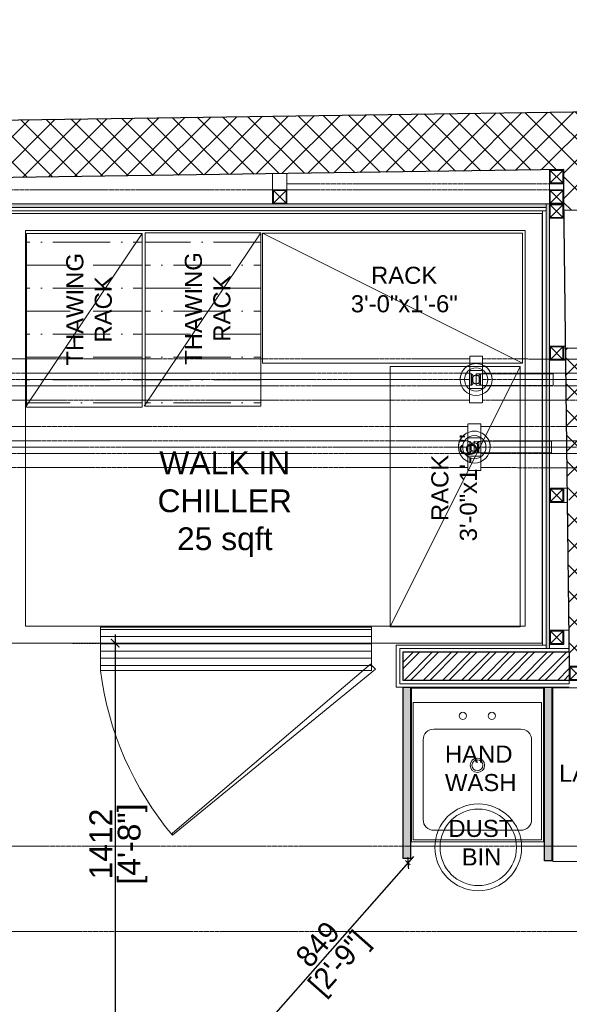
# Model space of a CAD drawing. Header units: millimetres. Extents: x 3501050 to 3719646, y 122984 to 158395.
# Tile 43 of 76: x 3514912 to 3516843, y 151546 to 155006. Entities that reach past the tile are written whole.
import ezdxf

# ---------------------------------------------------------------- set-up
doc = ezdxf.new("R2010")
doc.units = ezdxf.units.MM
doc.header["$PDMODE"] = 2
for name, pattern in [('( Hidden )', [0.375, 0.25, -0.125]), ('HIDDEN', [0.375, 0.25, -0.125]), ('L_T_Hidden_0_6mm', [1.2, 0.6, -0.6])]:
    doc.linetypes.add(name, pattern=pattern)
doc.layers.get('0').update_dxf_attribs({"color": 8})
doc.layers.get('DEFPOINTS').update_dxf_attribs({"color": 8, "lineweight": 18})
for name, color, linetype, lineweight in [('02_BOH-COLD ROOM PANEL', 134, 'Continuous', 18), ('02_EQUIPMENT-COMMON', 129, 'Continuous', 0), ('02_EQUIPMENT-NON VEG', 1, 'Continuous', 0), ('02_EQUIPMENT-TEXT', 7, 'Continuous', 0), ('A-Dimension', 42, 'Continuous', 9), ('A-WALL', 12, 'Continuous', 30), ('A-Wall Hatch', 8, 'Continuous', 5), ('A-Wall Paneling', 1, 'Continuous', 9), ('D-Hatch', 85, 'Continuous', 9), ('KIOSK', 10, 'Continuous', 5), ('Ms Section', 6, 'Continuous', 5), ('Pipe Insulations', 7, 'L_T_Hidden_0_6mm', 13), ('PLASTER', 252, 'Continuous', 9), ('Storage Racks', 251, 'Continuous', 20), ('tile finish', 32, 'Continuous', 9), ('V-PIPE', 7, 'Continuous', 25), ('WALL', 8, 'Continuous', 30)]:
    doc.layers.add(name, color=color, linetype=linetype, lineweight=lineweight)
doc.layers.add('02_BOH-PARTITION', color=139, linetype='Continuous')
doc.styles.add('A-ANNO-DIM bold', font='GOTHIC.TTF')
doc.styles.add('PDF Arial', font='arial.ttf')
doc.styles.get("Standard").update_dxf_attribs({"font": 'arial.ttf'})
doc.dimstyles.new('A-100mm-Bold', dxfattribs={"dimtxt": 80, "dimasz": 50, "dimexe": 100, "dimexo": 10, "dimgap": 50, "dimtad": 1, "dimdec": 0, "dimzin": 12, "dimdsep": 46, "dimtxsty": 'A-ANNO-DIM bold', "dimblk": 'ARCHTICK', "dimcen": 0, "dimdle": 100, "dimclrd": 8, "dimclre": 8, "dimclrt": 211, "dimadec": 0, "dimazin": 0, "dimtfac": 1, "dimtdec": 0, "dimtix": 1, "dimtmove": 2, "dimatfit": 3, "dimldrblk": 'DOT', "dimfxl": 500, "dimtvp": 1, "dimtolj": 1, "dimtzin": 0, "dimarcsym": 0})

# ---------------------------------------------------------------- blocks, each defined once
blk = doc.blocks.new('BT SINK')
for p, q in [((-16.33, 0), (-34, 0)), ((-34, 0), (-34, -24)), ((-16.33, 0), (-16.33, -24)), ((-16.33, -24), (-16.33, 0)), ((-16.58, -2), (-33.75, -2)), ((-33.75, -2), (-33.75, -23.75)), ((-16.58, -23.75), (-16.58, -2)), ((-19.45, -5.68), (-30.88, -5.67)), ((-32.38, -7.17), (-32.38, -21.39)), ((-30.35, -7.72), (-26.38, -13.07)), ((-19.98, -7.72), (-23.95, -13.07)), ((-17.95, -21.39), (-17.95, -7.18)), ((-30.35, -20.85), (-26.38, -15.5)), ((-19.98, -20.85), (-23.95, -15.5)), ((-30.88, -22.89), (-19.45, -22.89)), ((-33.75, -23.75), (-16.58, -23.75))]:
    blk.add_line(p, q)
blk.add_lwpolyline([(-34, 0), (0, 0), (0, -24), (-34, -24)], close=True)
for centre, radius in [((-25.16, -14.28), 0.748), ((-25.6, -14.28), 0.111), ((-25.38, -13.9), 0.111), ((-25.38, -14.67), 0.111), ((-25.16, -14.28), 0.111), ((-24.95, -13.9), 0.111), ((-24.95, -14.67), 0.111), ((-24.73, -14.28), 0.111)]:
    blk.add_circle(centre, radius)
for centre, start, end in [((-30.88, -7.17), 90, 180), ((-19.45, -7.18), 0, 90), ((-30.88, -21.39), 180, 270), ((-19.45, -21.39), 270, 0)]:
    blk.add_arc(centre, 1.5, start, end)
blk = doc.blocks.new('HAND WASH')
for p, q in [((-18.25, 0), (0, 0)), ((-18.25, -21.25), (-18.25, 0)), ((0, 0), (-18.25, 0)), ((-18.25, 0), (-18.25, -21.25)), ((0, 0), (0, -21.25)), ((0, -21.25), (0, 0)), ((-18, -21), (-18, -2)), ((-0.25, -2), (-18, -2)), ((-0.25, -2), (-18, -2)), ((-18, -2), (-18, -21)), ((-0.25, -2), (-0.25, -21)), ((-0.25, -21), (-0.25, -2)), ((-15.12, -5.67), (-3.12, -5.67)), ((-3.12, -5.67), (-15.12, -5.67)), ((-16.62, -18.17), (-16.62, -7.17)), ((-16.62, -7.17), (-16.62, -18.17)), ((-1.62, -7.17), (-1.62, -18.17)), ((-1.62, -18.17), (-1.62, -7.17)), ((-3.12, -19.67), (-15.12, -19.67)), ((-15.12, -19.67), (-3.12, -19.67)), ((0, -21.25), (-18.25, -21.25)), ((-18.25, -21.25), (0, -21.25)), ((-0.25, -21), (-18, -21)), ((-18, -21), (-0.25, -21))]:
    blk.add_line(p, q)
for centre, radius in [((-11.12, -3.84), 0.5), ((-7.12, -3.84), 0.5), ((-9.12, -10.67), 1), ((-9.12, -10.67), 0.75), ((-9.25, -22.02), 6), ((-9.25, -22.02), 5.29)]:
    blk.add_circle(centre, radius)
for centre, start, end in [((-15.12, -7.17), 90, 180), ((-15.12, -7.17), 90, 180), ((-3.12, -7.17), 0, 90), ((-3.12, -7.17), 360, 90), ((-15.12, -18.17), 180, 270), ((-15.12, -18.17), 180, 270), ((-3.12, -18.17), 270, 360), ((-3.12, -18.17), 270, 0)]:
    blk.add_arc(centre, 1.5, start, end)
blk = doc.blocks.new('_ARCHTICK')
at = {"color": 0, "linetype": 'ByBlock', "const_width": 0.15}
blk.add_lwpolyline([(-0.5, -0.5), (0.5, 0.5)], dxfattribs=at)
blk = doc.blocks.new('*D133')
at = {"layer": 'A-Dimension', "color": 8, "lineweight": -2, "transparency": 16777216}
blk.add_line((3515696, 151383.7), (3516297.2, 152064.9), dxfattribs=at)
at = {"layer": 'A-Dimension', "color": 8, "linetype": '( Hidden )', "lineweight": -2, "transparency": 16777216}
for p, q in [((3516267.3, 152051.3), (3516284.8, 152035.8)), ((3515705.8, 151415.1), (3515723.3, 151399.6))]:
    blk.add_line(p, q, dxfattribs=at)
at = {"layer": 'DEFPOINTS', "color": 0, "transparency": 16777216}
for p in [(3516259.8, 152057.9), (3516277.3, 152042.4), (3515698.3, 151421.7)]:
    blk.add_point(p, dxfattribs=at)
at = {"layer": 'A-Dimension', "color": 8, "lineweight": -2, "transparency": 16777216, "xscale": 30, "yscale": 30, "zscale": 30}
for p, rotation in [((3516277.3, 152042.4), 48.57057067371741), ((3515715.8, 151406.2), 228.5705706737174)]:
    blk.add_blockref('_ARCHTICK', p, dxfattribs=dict(at, rotation=rotation))
at = {"layer": 'A-Dimension', "transparency": 16777216, "insert": (3515959.6, 151757), "char_height": 75, "attachment_point": 5, "rotation": 48.5706, "style": 'A-ANNO-DIM bold', "bg_fill": 3, "box_fill_scale": 1.1, "bg_fill_color": 256, "bg_fill_true_color": 13158600, "bg_fill_transparency": 0}
blk.add_mtext('\\A1;849', dxfattribs=at)
at = {"layer": 'A-Dimension', "transparency": 16777216, "insert": (3516040.5, 151685.6), "char_height": 75, "attachment_point": 5, "rotation": 48.5706, "style": 'A-ANNO-DIM bold', "bg_fill": 3, "box_fill_scale": 1.1, "bg_fill_color": 256, "bg_fill_true_color": 13158600, "bg_fill_transparency": 0}
blk.add_mtext('\\A1;[2\'-9"]', dxfattribs=at)
blk = doc.blocks.new('_Dot')
at = {"color": 0, "linetype": 'ByBlock', "lineweight": -2}
blk.add_line((-0.5, 0), (-1, 0), dxfattribs=at)
at = {"color": 0, "linetype": 'ByBlock', "const_width": 0.5}
blk.add_lwpolyline([(-0.25, 0, 1), (0.25, 0, 1)], format="xyb", close=True, dxfattribs=at)
blk = doc.blocks.new('THAW RACK')
h = blk.add_hatch()
h.set_pattern_fill('ANSI36', color=256, angle=45)
h.set_pattern_definition([(90, (-200696.1136, 150682.9515), (-3.175, 5.55625), [7.9375, -1.5875, 0, -1.5875])])
h.paths.add_polyline_path([(-24, 0), (0, 0), (0, -16), (-24, -16)])
at = {"extrusion": (0, 7.2486e-12, -1)}
blk.add_line((0, -16.12), (-24, 0), dxfattribs=at)
blk.add_lwpolyline([(-24, 0), (0, 0), (0, -16), (-24, -16)], close=True)
blk = doc.blocks.new('RACK')
blk.add_line((-36, -18), (0, 0))
blk.add_lwpolyline([(-36, 0), (0, 0), (0, -18), (-36, -18)], close=True)
blk = doc.blocks.new('Cold Room Door')
at = {"layer": '02_BOH-COLD ROOM PANEL', "linetype": 'ByBlock'}
h = blk.add_hatch(dxfattribs=at)
h.set_pattern_fill('_USER', color=256, angle=1620, style=0, pattern_type=0)
h.set_pattern_definition([(360, (-20.7372, -954.2509), (6e-16, -1), [])])
h.paths.add_polyline_path([(0, 6), (37.5, 6), (37.5, 0), (0, 0)])
h = blk.add_hatch(dxfattribs=at)
h.set_pattern_fill('_USER', color=256, angle=1620, style=0, pattern_type=0)
h.set_pattern_definition([(360, (-20.7372, -954.2509), (6e-16, -1), [])])
h.paths.add_polyline_path([(37.5, 6), (0, 6), (0, 0), (37.5, 0)])
at = {"layer": '02_BOH-COLD ROOM PANEL', "linetype": 'ByBlock', "elevation": 0}
blk.add_lwpolyline([(-0.56, 5.81), (0.15, 5.1), (27.54, 28.5), (27.54, 28.79)], close=True, dxfattribs=at)
at = {"layer": '02_BOH-COLD ROOM PANEL', "linetype": 'ByBlock'}
for points in [[(0, 6), (37.5, 6), (37.5, 0), (0, 0), (0, 6)], [(37.5, 6), (0, 6), (0, 0), (37.5, 0), (37.5, 6)]]:
    blk.add_lwpolyline(points, dxfattribs=at)
blk.add_arc((-6.53, 0.33), 44.4, 7.3437, 39.8722, dxfattribs=at)
blk = doc.blocks.new('A$Cdd9ef9fa')
at = {"layer": 'D-Hatch'}
h = blk.add_hatch(color=256, dxfattribs=at)
h.dxf.hatch_style = 1
h.paths.add_polyline_path([(3, 47), (47, 47), (47, 3), (3, 3)], flags=16)
h.paths.add_polyline_path([(0, 50), (50, 50), (50, 0), (0, 0)])
at = {"ltscale": 1000}
for p, q in [((3, 3), (47, 47)), ((47, 3), (3, 47))]:
    blk.add_line(p, q, dxfattribs=at)
for points in [[(0, 50), (50, 50), (50, 0), (0, 0)], [(3, 47), (47, 47), (47, 3), (3, 3)]]:
    blk.add_lwpolyline(points, close=True, dxfattribs=at)
blk = doc.blocks.new('*D109')
at = {"layer": 'A-Dimension', "color": 8, "lineweight": -2, "transparency": 16777216}
blk.add_line((3515247.5, 152845), (3515247.5, 151373.5), dxfattribs=at)
at = {"layer": 'A-Dimension', "color": 8, "linetype": '( Hidden )', "lineweight": -2, "transparency": 16777216}
for p, q in [((3515099.6, 152815), (3515257.5, 152815)), ((3515242.1, 151403.5), (3515257.5, 151403.5))]:
    blk.add_line(p, q, dxfattribs=at)
at = {"layer": 'DEFPOINTS', "color": 0, "transparency": 16777216}
for p in [(3515089.6, 152815), (3515232.1, 151403.5), (3515247.5, 151403.5)]:
    blk.add_point(p, dxfattribs=at)
at = {"layer": 'A-Dimension', "color": 8, "lineweight": -2, "transparency": 16777216, "xscale": 30, "yscale": 30, "zscale": 30}
for p, rotation in [((3515247.5, 152815), 90), ((3515247.5, 151403.5), 270)]:
    blk.add_blockref('_ARCHTICK', p, dxfattribs=dict(at, rotation=rotation))
at = {"layer": 'A-Dimension', "transparency": 16777216, "char_height": 80, "attachment_point": 5, "rotation": 90}
for s, insert in [('\\A1;[4\'-8"]', (3515308.8, 152109.2)), ('\\A1;1412', (3515197.3, 152109.2))]:
    blk.add_mtext(s, dxfattribs=dict(at, insert=insert))
blk = doc.blocks.new('BFV - 40-V100-WEST PIER - LEVEL F - VENTILATION _ HVAC PIPING LAYOUT - PART 4')
at = {"layer": 'V-PIPE', "color": 6, "lineweight": 20, "true_color": 0xff00ff}
for p, q in [((22.6, 32), (-22.6, 32)), ((-22.6, -32), (-22.6, 32)), ((-22.6, 32), (-22.6, -32)), ((-15.9, 20), (-22.6, 20)), ((-22.6, -20), (-22.6, 20)), ((-22.6, 20), (-22.6, -20)), ((-11.1, 14.9), (-15.9, 20)), ((-15.9, -20), (-15.9, 20)), ((-15.9, 20), (-15.9, -20)), ((-11.1, -14.9), (-11.1, 14.9)), ((-11.1, 14.9), (-11.1, -14.9)), ((271, 20.3), (0, 20.3)), ((0, 20.3), (0, -20.3)), ((0, -20.3), (0, 20.3)), ((0, 20.3), (271, 20.3)), ((0, 20.3), (0, 20.3)), ((15.9, 20), (11.1, 14.9)), ((11.1, -14.9), (11.1, 14.9)), ((11.1, 14.9), (11.1, -14.9)), ((22.6, 20), (15.9, 20)), ((15.9, -20), (15.9, 20)), ((15.9, 20), (15.9, -20)), ((22.6, -32), (22.6, 32)), ((22.6, 32), (22.6, -32)), ((22.6, 20), (22.6, -20)), ((22.6, -20), (22.6, 20)), ((271, -20.3), (271, 20.3)), ((271, 20.3), (271, -20.3)), ((271, 20.3), (271, 20.3)), ((-22.6, -20), (-15.9, -20)), ((-22.6, -32), (22.6, -32)), ((-15.9, -20), (-11.1, -14.9)), ((0, -20.3), (271, -20.3)), ((271, -20.3), (0, -20.3)), ((0, -20.3), (0, -20.3)), ((11.1, -14.9), (15.9, -20)), ((15.9, -20), (22.6, -20)), ((271, -20.3), (271, -20.3))]:
    blk.add_line(p, q, dxfattribs=at)
for radius, start, end in [(56, 360, 180), (56, 0, 180), (40.9, 0, 180), (40.9, 0, 180), (15, 0, 180), (15, 0, 180), (56, 180, 360), (56, 180, 360), (40.9, 180, 360), (40.9, 180, 360), (15, 180, 360), (15, 180, 360)]:
    blk.add_arc((0, 0), radius, start, end, dxfattribs=at)
for points in [[(-15, 0), (-15, 0.9), (-14.9, 2.2), (-14.5, 4), (-14.1, 5.2), (-13.6, 6.4), (-13, 7.6), (-12.4, 8.5), (-11.9, 9.2), (-11.5, 9.7), (-11.1, 10.2), (-10.5, 10.8), (-9.7, 11.5), (-8.8, 12.2), (-8.1, 12.7), (-7.6, 13), (-7, 13.3), (-6.2, 13.7), (-5.2, 14.1), (-3.9, 14.5), (-2.7, 14.8), (-1.3, 15), (0, 15.1), (1.3, 15), (2.7, 14.8), (3.9, 14.5), (5.2, 14.1), (6.2, 13.7), (7, 13.3), (7.6, 13), (8.1, 12.7), (8.8, 12.2), (9.7, 11.5), (10.5, 10.8), (11.1, 10.2), (11.5, 9.7), (11.9, 9.2), (12.4, 8.5), (13, 7.6), (13.6, 6.4), (14.1, 5.2), (14.5, 4), (14.9, 2.2), (15.1, 0.9), (15.1, 0)], [(15.1, 0), (15.1, 0.9), (14.9, 2.2), (14.5, 4), (14.1, 5.2), (13.6, 6.4), (13, 7.6), (12.4, 8.5), (11.9, 9.2), (11.5, 9.7), (11.1, 10.2), (10.5, 10.8), (9.7, 11.5), (8.8, 12.2), (8.1, 12.7), (7.6, 13), (7, 13.3), (6.2, 13.7), (5.2, 14.1), (3.9, 14.5), (2.7, 14.8), (1.3, 15), (0, 15.1), (-1.3, 15), (-2.7, 14.8), (-3.9, 14.5), (-5.2, 14.1), (-6.2, 13.7), (-7, 13.3), (-7.6, 13), (-8.1, 12.7), (-8.8, 12.2), (-9.7, 11.5), (-10.5, 10.8), (-11.1, 10.2), (-11.5, 9.7), (-11.9, 9.2), (-12.4, 8.5), (-13, 7.6), (-13.6, 6.4), (-14.1, 5.2), (-14.5, 4), (-14.9, 2.2), (-15, 0.9), (-15, 0)], [(15.1, 0), (15.1, -0.9), (14.9, -2.2), (14.5, -4), (14.1, -5.2), (13.6, -6.4), (13, -7.6), (12.4, -8.5), (11.9, -9.2), (11.5, -9.7), (11.1, -10.2), (10.5, -10.8), (9.7, -11.5), (8.8, -12.2), (8.1, -12.7), (7.6, -13), (7, -13.3), (6.2, -13.7), (5.2, -14.1), (3.9, -14.5), (2.7, -14.8), (1.3, -15), (0, -15.1), (-1.3, -15), (-2.7, -14.8), (-3.9, -14.5), (-5.2, -14.1), (-6.2, -13.7), (-7, -13.3), (-7.6, -13), (-8.1, -12.7), (-8.8, -12.2), (-9.7, -11.5), (-10.5, -10.8), (-11.1, -10.2), (-11.5, -9.7), (-11.9, -9.2), (-12.4, -8.5), (-13, -7.6), (-13.6, -6.4), (-14.1, -5.2), (-14.5, -4), (-14.9, -2.2), (-15, -0.9), (-15, 0)], [(-15, 0), (-15, -0.9), (-14.9, -2.2), (-14.5, -4), (-14.1, -5.2), (-13.6, -6.4), (-13, -7.6), (-12.4, -8.5), (-11.9, -9.2), (-11.5, -9.7), (-11.1, -10.2), (-10.5, -10.8), (-9.7, -11.5), (-8.8, -12.2), (-8.1, -12.7), (-7.6, -13), (-7, -13.3), (-6.2, -13.7), (-5.2, -14.1), (-3.9, -14.5), (-2.7, -14.8), (-1.3, -15), (0, -15.1), (1.3, -15), (2.7, -14.8), (3.9, -14.5), (5.2, -14.1), (6.2, -13.7), (7, -13.3), (7.6, -13), (8.1, -12.7), (8.8, -12.2), (9.7, -11.5), (10.5, -10.8), (11.1, -10.2), (11.5, -9.7), (11.9, -9.2), (12.4, -8.5), (13, -7.6), (13.6, -6.4), (14.1, -5.2), (14.5, -4), (14.9, -2.2), (15.1, -0.9), (15.1, 0)]]:
    blk.add_open_spline(points, degree=3, knots=[0, 0, 0, 0, 0.055556, 0.083333, 0.111111, 0.138889, 0.166667, 0.194444, 0.208333, 0.222222, 0.236111, 0.25, 0.277778, 0.305556, 0.319444, 0.333333, 0.347222, 0.361111, 0.388889, 0.416667, 0.444444, 0.472222, 0.5, 0.527778, 0.555556, 0.583333, 0.611111, 0.638889, 0.652778, 0.666667, 0.680556, 0.694444, 0.722222, 0.75, 0.763889, 0.777778, 0.791667, 0.805556, 0.833333, 0.861111, 0.888889, 0.916667, 0.944444, 1, 1, 1, 1], dxfattribs=at)
blk = doc.blocks.new('BFV - 40-2723234-WEST PIER - LEVEL F - VENTILATION _ HVAC PIPING LAYOUT - PART 4')
at = {"layer": 'V-PIPE', "color": 4, "lineweight": 20, "true_color": 0x00ffff}
for p, q in [((22.6, 32), (-22.6, 32)), ((-22.6, -32), (-22.6, 32)), ((-22.6, 32), (-22.6, -32)), ((-15.9, 20), (-22.6, 20)), ((-22.6, -20), (-22.6, 20)), ((-22.6, 20), (-22.6, -20)), ((-11.1, 14.9), (-15.9, 20)), ((-15.9, -20), (-15.9, 20)), ((-15.9, 20), (-15.9, -20)), ((-11.1, -14.9), (-11.1, 14.9)), ((-11.1, 14.9), (-11.1, -14.9)), ((271, 20.3), (0, 20.3)), ((0, 20.3), (0, -20.3)), ((0, -20.3), (0, 20.3)), ((0, 20.3), (271, 20.3)), ((0, 20.3), (0, 20.3)), ((15.9, 20), (11.1, 14.9)), ((11.1, -14.9), (11.1, 14.9)), ((11.1, 14.9), (11.1, -14.9)), ((22.6, 20), (15.9, 20)), ((15.9, -20), (15.9, 20)), ((15.9, 20), (15.9, -20)), ((22.6, -32), (22.6, 32)), ((22.6, 32), (22.6, -32)), ((22.6, 20), (22.6, -20)), ((22.6, -20), (22.6, 20)), ((271, -20.3), (271, 20.3)), ((271, 20.3), (271, -20.3)), ((271, 20.3), (271, 20.3)), ((-22.6, -20), (-15.9, -20)), ((-22.6, -32), (22.6, -32)), ((-15.9, -20), (-11.1, -14.9)), ((0, -20.3), (271, -20.3)), ((271, -20.3), (0, -20.3)), ((0, -20.3), (0, -20.3)), ((11.1, -14.9), (15.9, -20)), ((15.9, -20), (22.6, -20)), ((271, -20.3), (271, -20.3))]:
    blk.add_line(p, q, dxfattribs=at)
for radius, start, end in [(56, 360, 180), (56, 0, 180), (40.9, 0, 180), (40.9, 0, 180), (15, 0, 180), (15, 0, 180), (56, 180, 360), (56, 180, 360), (40.9, 180, 360), (40.9, 180, 360), (15, 180, 360), (15, 180, 360)]:
    blk.add_arc((0, 0), radius, start, end, dxfattribs=at)
for points in [[(-15, 0), (-15, 0.9), (-14.9, 2.2), (-14.5, 4), (-14.1, 5.2), (-13.6, 6.4), (-13, 7.6), (-12.4, 8.5), (-11.9, 9.2), (-11.5, 9.7), (-11.1, 10.2), (-10.5, 10.8), (-9.7, 11.5), (-8.8, 12.2), (-8.1, 12.7), (-7.6, 13), (-7, 13.3), (-6.2, 13.7), (-5.2, 14.1), (-3.9, 14.5), (-2.7, 14.8), (-1.3, 15), (0, 15.1), (1.3, 15), (2.7, 14.8), (3.9, 14.5), (5.2, 14.1), (6.2, 13.7), (7, 13.3), (7.6, 13), (8.1, 12.7), (8.8, 12.2), (9.7, 11.5), (10.5, 10.8), (11.1, 10.2), (11.5, 9.7), (11.9, 9.2), (12.4, 8.5), (13, 7.6), (13.6, 6.4), (14.1, 5.2), (14.5, 4), (14.9, 2.2), (15.1, 0.9), (15.1, 0)], [(15.1, 0), (15.1, 0.9), (14.9, 2.2), (14.5, 4), (14.1, 5.2), (13.6, 6.4), (13, 7.6), (12.4, 8.5), (11.9, 9.2), (11.5, 9.7), (11.1, 10.2), (10.5, 10.8), (9.7, 11.5), (8.8, 12.2), (8.1, 12.7), (7.6, 13), (7, 13.3), (6.2, 13.7), (5.2, 14.1), (3.9, 14.5), (2.7, 14.8), (1.3, 15), (0, 15.1), (-1.3, 15), (-2.7, 14.8), (-3.9, 14.5), (-5.2, 14.1), (-6.2, 13.7), (-7, 13.3), (-7.6, 13), (-8.1, 12.7), (-8.8, 12.2), (-9.7, 11.5), (-10.5, 10.8), (-11.1, 10.2), (-11.5, 9.7), (-11.9, 9.2), (-12.4, 8.5), (-13, 7.6), (-13.6, 6.4), (-14.1, 5.2), (-14.5, 4), (-14.9, 2.2), (-15, 0.9), (-15, 0)], [(15.1, 0), (15.1, -0.9), (14.9, -2.2), (14.5, -4), (14.1, -5.2), (13.6, -6.4), (13, -7.6), (12.4, -8.5), (11.9, -9.2), (11.5, -9.7), (11.1, -10.2), (10.5, -10.8), (9.7, -11.5), (8.8, -12.2), (8.1, -12.7), (7.6, -13), (7, -13.3), (6.2, -13.7), (5.2, -14.1), (3.9, -14.5), (2.7, -14.8), (1.3, -15), (0, -15.1), (-1.3, -15), (-2.7, -14.8), (-3.9, -14.5), (-5.2, -14.1), (-6.2, -13.7), (-7, -13.3), (-7.6, -13), (-8.1, -12.7), (-8.8, -12.2), (-9.7, -11.5), (-10.5, -10.8), (-11.1, -10.2), (-11.5, -9.7), (-11.9, -9.2), (-12.4, -8.5), (-13, -7.6), (-13.6, -6.4), (-14.1, -5.2), (-14.5, -4), (-14.9, -2.2), (-15, -0.9), (-15, 0)], [(-15, 0), (-15, -0.9), (-14.9, -2.2), (-14.5, -4), (-14.1, -5.2), (-13.6, -6.4), (-13, -7.6), (-12.4, -8.5), (-11.9, -9.2), (-11.5, -9.7), (-11.1, -10.2), (-10.5, -10.8), (-9.7, -11.5), (-8.8, -12.2), (-8.1, -12.7), (-7.6, -13), (-7, -13.3), (-6.2, -13.7), (-5.2, -14.1), (-3.9, -14.5), (-2.7, -14.8), (-1.3, -15), (0, -15.1), (1.3, -15), (2.7, -14.8), (3.9, -14.5), (5.2, -14.1), (6.2, -13.7), (7, -13.3), (7.6, -13), (8.1, -12.7), (8.8, -12.2), (9.7, -11.5), (10.5, -10.8), (11.1, -10.2), (11.5, -9.7), (11.9, -9.2), (12.4, -8.5), (13, -7.6), (13.6, -6.4), (14.1, -5.2), (14.5, -4), (14.9, -2.2), (15.1, -0.9), (15.1, 0)]]:
    blk.add_open_spline(points, degree=3, knots=[0, 0, 0, 0, 0.055556, 0.083333, 0.111111, 0.138889, 0.166667, 0.194444, 0.208333, 0.222222, 0.236111, 0.25, 0.277778, 0.305556, 0.319444, 0.333333, 0.347222, 0.361111, 0.388889, 0.416667, 0.444444, 0.472222, 0.5, 0.527778, 0.555556, 0.583333, 0.611111, 0.638889, 0.652778, 0.666667, 0.680556, 0.694444, 0.722222, 0.75, 0.763889, 0.777778, 0.791667, 0.805556, 0.833333, 0.861111, 0.888889, 0.916667, 0.944444, 1, 1, 1, 1], dxfattribs=at)
blk = doc.blocks.new('A$Cca2f4f65')
at = {"color": 91, "linetype": 'HIDDEN', "ltscale": 10, "true_color": 0x6bff6b}
blk.add_lwpolyline([(-554.1, -2217.2), (-554.1, -1917.2), (10797, -1917.2), (10797, -2217.2)], close=True, dxfattribs=at)
at = {"layer": 'Pipe Insulations', "color": 131, "linetype": 'HIDDEN', "ltscale": 10, "true_color": 0xa3ffff}
for p, q in [((4558, -205.1), (-487, -205.3)), ((4558, -195.3), (4557.8, -359.3)), ((4557.8, -359.3), (4558, -195.3)), ((4557.8, -349.5), (4558, -205.1)), ((4557.8, -349.5), (4558, -205.1)), ((4603.1, -195.3), (4558, -195.3)), ((4603.1, -195.3), (4602.9, -349.5)), ((4602.9, -349.5), (4603.1, -195.3)), ((4603.1, -205.1), (4602.9, -359.3)), ((4602.9, -359.3), (4603.1, -205.1)), ((6602.7, -206.1), (4603.1, -205.1)), ((4557.9, -255.1), (-487, -255.3)), ((4557.9, -255.1), (4557.8, -299.5)), ((6602.7, -256.1), (4603, -255.1)), ((4603, -255.1), (4603, -299.5)), ((4557.9, -277.3), (-487.1, -277.5)), ((4557.9, -277.3), (-487.1, -277.5)), ((-487.1, -299.7), (4557.8, -299.5)), ((6602.7, -278.3), (4603, -277.3)), ((6602.7, -278.3), (4603, -277.3)), ((4603, -299.5), (6602.6, -300.5)), ((-487.1, -349.7), (4557.8, -349.5)), ((4557.8, -359.3), (4602.9, -359.3)), ((4602.9, -349.5), (6602.6, -350.5))]:
    blk.add_line(p, q, dxfattribs=at)
at = {"layer": 'Pipe Insulations', "color": 211, "linetype": 'HIDDEN', "ltscale": 10, "true_color": 0xff8fff}
for p, q in [((4551.7, -442.5), (-487.2, -442.7)), ((4551.7, -432.7), (4551.5, -586.9)), ((4551.5, -586.9), (4551.7, -432.7)), ((4551.7, -442.5), (4551.5, -596.7)), ((4551.5, -596.7), (4551.7, -442.5)), ((4596.9, -432.7), (4551.7, -432.7)), ((4596.9, -432.7), (4596.7, -596.7)), ((4596.7, -596.7), (4596.9, -432.7)), ((4596.7, -586.9), (4596.9, -442.5)), ((4596.9, -442.5), (4596.7, -586.9)), ((6602.6, -443.8), (4596.9, -442.5)), ((4551.7, -492.5), (-487.3, -492.7)), ((4551.6, -514.7), (-487.3, -514.9)), ((4551.6, -514.7), (-487.3, -514.9)), ((4551.7, -492.5), (4551.6, -536.9)), ((4596.8, -492.5), (4596.7, -536.9)), ((6602.5, -493.8), (4596.8, -492.5)), ((6602.5, -516), (4596.8, -514.7)), ((6602.5, -516), (4596.8, -514.7)), ((-487.4, -537.1), (4551.6, -536.9)), ((4596.7, -536.9), (6602.5, -538.2)), ((-487.4, -587.1), (4551.5, -586.9)), ((4596.7, -586.9), (6602.4, -588.2)), ((4551.5, -596.7), (4596.7, -596.7))]:
    blk.add_line(p, q, dxfattribs=at)
at = {"layer": 'Pipe Insulations', "color": 131, "linetype": 'HIDDEN', "ltscale": 10, "true_color": 0xa3ffff, "rotation": 359.9319119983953}
blk.add_blockref('BFV - 40-2723234-WEST PIER - LEVEL F - VENTILATION _ HVAC PIPING LAYOUT - PART 4', (4580.4, -277.3), dxfattribs=at)
at = {"layer": 'Pipe Insulations', "color": 211, "linetype": 'HIDDEN', "ltscale": 10, "true_color": 0xff8fff, "rotation": 359.9319119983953}
blk.add_blockref('BFV - 40-V100-WEST PIER - LEVEL F - VENTILATION _ HVAC PIPING LAYOUT - PART 4', (4574.2, -514.7), dxfattribs=at)

msp = doc.modelspace()

# ---------------------------------------------------------------- hatches: boundary and pattern name
at = {"layer": '02_BOH-PARTITION', "linetype": 'ByBlock'}
h = msp.add_hatch(color=256, dxfattribs=at)
h.dxf.hatch_style = 1
h.paths.add_polyline_path([(3516285.2, 152057.9), (3516259.8, 152057.9), (3516259.8, 152660), (3516285.2, 152660)])
h = msp.add_hatch(color=256, dxfattribs=at)
h.dxf.hatch_style = 1
h.paths.add_polyline_path([(3516782.1, 152050), (3516756.7, 152050), (3516756.7, 152660), (3516782.1, 152660)])
at = {"layer": 'A-Wall Hatch', "ltscale": 0.25}
h = msp.add_hatch(dxfattribs=at)
h.set_pattern_fill('ANSI37', color=256, scale=20)
h.set_pattern_definition([(45, (-57639.53, 1301.51), (-44.9012806, 44.9012806), []), (135, (-57639.53, 1301.51), (-44.9012806, -44.9012806), [])])
h.paths.add_polyline_path([(3518099.6, 154699.8), (3511903.9, 154610.3), (3511906.7, 154408.1), (3511906.8, 154408.1), (3516773.6, 154478.3), (3516773.6, 154479.1), (3516823.6, 154479.1), (3516823.6, 154445.3), (3516824.1, 154408.1), (3516824.6, 154408.1), (3516824.6, 154358.1), (3516824.8, 154358.1), (3516824.8, 154346.1), (3516824.9, 154336.9), (3517054.9, 154339.6), (3517053.2, 154480.1), (3518102.2, 154493.4)])
h.paths.add_polyline_path([(3517060.6, 153854.7), (3516830.6, 153852), (3516836.4, 153359), (3516841.5, 153359), (3516841.5, 153309), (3516837, 153309), (3516842.5, 152837.3), (3516843.4, 152837.3), (3516843.4, 152763.3), (3516843.7, 152733.4), (3517076, 152736.3), (3517073.1, 152966.3), (3517071, 152966.3)])
h.paths.add_polyline_path([(3519678.8, 152998.9), (3517574.4, 152972.6), (3517577.3, 152742.6), (3519683, 152769)])
h.paths.add_polyline_path([(3525298.5, 154803.7), (3518099.6, 154699.8), (3518102.2, 154493.4), (3520257.9, 154520.7), (3520263.1, 154101.3), (3520489.6, 154104.1), (3520489.6, 154383.3), (3520487.8, 154524.2), (3522772.5, 154551.3), (3522895.4, 154553.1), (3522907.4, 154553.3), (3522907.4, 154552.9), (3525303.4, 154581.3)])
h.paths.add_polyline_path([(3526389.7, 154566.6), (3526161.5, 154564.2), (3526166.1, 154172.9), (3526178.7, 154172.9), (3526178.7, 153472.9), (3526178, 153472.9), (3526224.5, 151099.3), (3526443.3, 151102.2)])
h = msp.add_hatch(dxfattribs=at)
h.set_pattern_fill('ANSI32', color=256, scale=5)
h.set_pattern_definition([(45, (-202.34, -24.34), (-33.67596045, 33.67596045), []), (45, (-179.89, -24.34), (-33.67596045, 33.67596045), [])])
h.paths.add_polyline_path([(3516843.4, 152684), (3516259.5, 152684), (3516259.5, 152784), (3516843.4, 152784)])
at = {"layer": 'A-Wall Paneling', "ltscale": 1000}
h = msp.add_hatch(dxfattribs=at)
h.set_pattern_fill('ANSI36', color=254, angle=135)
h.paths.add_polyline_path([(3511907.1, 154358.1), (3516761.6, 154358.1), (3516761.6, 154346.1), (3511907.1, 154346.1)])
h = msp.add_hatch(dxfattribs=at)
h.set_pattern_fill('ANSI36', color=254, angle=135)
h.set_pattern_definition([(180, (50.4415, 0), (-5.55625, -3.175), [7.9375, -1.5875, 0, -1.5875])])
h.paths.add_polyline_path([(3516773.6, 154358.1), (3516773.6, 152796), (3516761.6, 152796), (3516761.6, 154358.1)])

# ---------------------------------------------------------------- linework, layer by layer
at = {"layer": '02_BOH-PARTITION', "linetype": 'ByBlock'}
for points in [[(3516285.2, 152057.9), (3516259.8, 152057.9), (3516259.8, 152660), (3516285.2, 152660)], [(3516782.1, 152050), (3516756.7, 152050), (3516756.7, 152660), (3516782.1, 152660)]]:
    msp.add_lwpolyline(points, close=True, dxfattribs=at)
at = {"layer": '02_EQUIPMENT-COMMON'}
for points in [[(3516747.7, 152815.1), (3514872.2, 152815), (3514872.2, 154324.9), (3516747.7, 154325.1)], [(3516687.7, 152875.1), (3514932.2, 152875), (3514932.2, 154264.9), (3516687.7, 154265)]]:
    msp.add_lwpolyline(points, close=True, dxfattribs=at)
at = {"layer": 'A-WALL', "lineweight": 30}
msp.add_lwpolyline([(3525303.4, 154581.3), (3520487.8, 154524.2), (3520509.7, 152779.3), (3516843.7, 152733.4), (3516823.2, 154479), (3511906.7, 154408.1), (3511903.9, 154610.3), (3525298.5, 154803.7)], close=True, dxfattribs=at)
at = {"layer": 'A-WALL', "ltscale": 0.25}
msp.add_lwpolyline([(3516843.4, 152684), (3516259.5, 152684), (3516259.5, 152784), (3516843.4, 152784)], close=True, dxfattribs=at)
at = {"layer": 'A-Wall Paneling', "ltscale": 1000}
for points in [[(3511907.1, 154358.1), (3516761.6, 154358.1), (3516761.6, 154346.1), (3511907.1, 154346.1)], [(3516773.6, 154358.1), (3516773.6, 152796), (3516761.6, 152796), (3516761.6, 154358.1)]]:
    msp.add_lwpolyline(points, close=True, dxfattribs=at)
at = {"layer": 'Ms Section', "linetype": 'HIDDEN', "ltscale": 10}
for p, q in [((3516823.7, 153858.8), (3516830.5, 153858.9)), ((3516823.7, 153808.8), (3516831.1, 153808.9)), ((3516823.7, 153359.5), (3516836.4, 153359.7)), ((3516823.4, 153309.5), (3516836.9, 153309.6)), ((3516823.7, 152860.3), (3516842.2, 152860.5))]:
    msp.add_line(p, q, dxfattribs=at)
for points in [[(3515801.1, 154408.1), (3515800.3, 154464.3)], [(3515851.1, 154408.1), (3515850.3, 154465)], [(3516773.6, 154429.1), (3516773.6, 154408.1), (3511957.1, 154408.1)], [(3516773.6, 154429.1), (3515850.8, 154429.1)]]:
    msp.add_lwpolyline(points, dxfattribs=at)
at = {"layer": 'PLASTER'}
msp.add_lwpolyline([(3516843.4, 152672), (3516247.5, 152672), (3516247.5, 152796), (3516843.4, 152796)], close=True, dxfattribs=at)
at = {"layer": 'tile finish'}
for points in [[(3511907.1, 154346.1), (3516761.6, 154346.1), (3516761.6, 154334.1), (3511907.1, 154334.1)], [(3516761.6, 154334.1), (3516761.6, 152808), (3516749.6, 152808), (3516749.6, 154334.1)]]:
    msp.add_lwpolyline(points, close=True, dxfattribs=at)
msp.add_lwpolyline([(3516843.4, 152660), (3516843.4, 152660), (3516235.5, 152660), (3516235.5, 152808), (3516761.6, 152808)], dxfattribs=at)
at = {"layer": 'WALL'}
for p, q in [((3516824.9, 154336.9), (3517054.9, 154339.6)), ((3516830.7, 153852), (3517060.6, 153854.7))]:
    msp.add_line(p, q, dxfattribs=at)

# ---------------------------------------------------------------- block references
at = {"layer": '02_EQUIPMENT-COMMON', "xscale": 25.4, "yscale": 25.4, "zscale": 25.4, "rotation": 180}
msp.add_blockref('Cold Room Door', (3516148.5, 152871.3), dxfattribs=at)
at = {"layer": '02_EQUIPMENT-NON VEG', "xscale": -25.4, "yscale": 25.4, "zscale": 25.4}
for name, p in [('HAND WASH', (3516288.6, 152657)), ('BT SINK', (3516785.5, 152658))]:
    msp.add_blockref(name, p, dxfattribs=at)
at = {"layer": 'Ms Section', "xscale": -1}
for p, rotation in [((3516773.6, 154479.1), 179.9940296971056), ((3515801.1, 154408.1), 179.9940296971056), ((3516773.6, 154408.1), 179.9940296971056), ((3516773.6, 154358.1), 180.0000129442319), ((3516773.7, 153858.8), 180.0000129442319), ((3516773.7, 153359.5), 180.0000129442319), ((3516773.7, 152860.3), 180.0000129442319), ((3516843.4, 152734), 180.0000129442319)]:
    msp.add_blockref('A$Cdd9ef9fa', p, dxfattribs=dict(at, rotation=rotation))
at = {"layer": 'Storage Racks', "yscale": 25.4, "zscale": 25.4}
for name, p, xscale, rotation in [('THAW RACK', (3515342.7, 153644.4), 25.4, 269.9999999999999), ('THAW RACK', (3515759.2, 153647.3), 25.4, 269.9999999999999), ('RACK', (3516679.4, 153798.3), -25.4, 180), ('RACK', (3516213.5, 152872.8), -25.4, 90)]:
    msp.add_blockref(name, p, dxfattribs=dict(at, xscale=xscale, rotation=rotation))

# ---------------------------------------------------------------- texts
at = {"layer": '02_EQUIPMENT-TEXT', "char_height": 60, "attachment_point": 1, "style": 'PDF Arial'}
for s, insert, width, rotation in [('\\pi-188.09018,l180,t171.90982;THAWING \\P\\pi-106.86917,t253.13083;RACK', (3515076, 153798.1), 372.387, 90.0135), ('\\pi-188.09018,l180,t171.90982;THAWING \\P\\pi-106.86917,t253.13083;RACK', (3515492.6, 153801.1), 372.387, 90.0135), ('\\pi-106.86917,l180,t253.13083;RACK\\P\\pi-177.94011,t182.05989;3\'-0"x1\'-6"', (3516358.6, 153170.8), 372.387, 90.0135), ('\\pi-106.86917,l180,t253.13083;RACK\\P\\pi-177.94011,t182.05989;3\'-0"x1\'-6"', (3516073.6, 154137.5), 372.387, 0.0135), ('\\pi-106.86917,l180,t253.13083;RACK\\P\\pi-177.94011,t182.05989;3\'-0"x1\'-6"', (3512294.8, 154069.7), 372.387, 0.0135), ('\\pi-106.86917,l180,t253.13083;RACK\\P\\pi-177.94011,t182.05989;3\'-0"x1\'-6"', (3511735.6, 152839.6), 372.387, 0.0135), ('\\pi-106.86917,l180,t253.13083;RACK\\P\\pi-177.94011,t182.05989;3\'-0"x1\'-6"', (3512623.7, 152835.8), 372.387, 0.0135), ('\\pi38.85505;BIN', (3513514.9, 152676.8), 204.422, 0.0135), ('HAND WASH', (3516406.4, 152455.2), 245.307, 0.0135), ('LANDING', (3516807.1, 152388), 657.776, 0.0135)]:
    msp.add_mtext(s, dxfattribs=dict(at, insert=insert, width=width, rotation=rotation))
at = {"layer": '02_EQUIPMENT-TEXT', "insert": (3515632.7, 153488.6), "char_height": 80, "width": 797.481, "attachment_point": 2}
msp.add_mtext('\\pt0;WALK IN CHILLER \\P25 sqft', dxfattribs=at)

# ---------------------------------------------------------------- dimensions: what is measured, and where the dimension line sits
at = {"layer": 'A-Dimension'}
dim = msp.add_linear_dim(base=(3515247.505, 151403.4887), p1=(3515089.6001, 152815.0007), p2=(3515232.0825, 151403.4887), angle=90, dimstyle='A-100mm-Bold', override={"dimtxt": 80, "dimasz": 30, "dimexe": 10, "dimgap": 10, "dimpost": '\\X', "dimtxsty": 'Standard', "dimdle": 30, "dimclrt": 256, "dimfxl": 150, "dimfxlon": 1, "dimtfill": 0, "dimarcsym": 2}, dxfattribs=at)
dim.commit()
dim.dimension.update_dxf_attribs({"geometry": '*D109', "text_midpoint": (3515247.505, 152109.2447)})

# ---------------------------------------------------------------- next in the draw order: dimensions: what is measured, and where the dimension line sits
dim = msp.add_aligned_dim(p1=(3515698.3, 151421.7), p2=(3516259.8, 152057.9), distance=-23.4, dimstyle='A-100mm-Bold', override={"dimtxt": 75, "dimasz": 30, "dimexe": 10, "dimgap": 10, "dimpost": '\\X', "dimdle": 30, "dimclrt": 256, "dimfxl": 150, "dimfxlon": 1, "dimtfill": 1, "dimarcsym": 2}, dxfattribs=at)
dim.commit()
dim.dimension.update_dxf_attribs({"geometry": '*D133', "text_midpoint": (3515996.6, 151724.3)})

# ---------------------------------------------------------------- next in the draw order: block references
at = {"layer": 'KIOSK'}
msp.add_blockref('A$Cca2f4f65', (3511935.4, 154018.6), dxfattribs=at)

# ---------------------------------------------------------------- next in the draw order: texts
at = {"layer": '02_EQUIPMENT-TEXT', "char_height": 60, "style": 'PDF Arial'}
for s, insert, width, attachment_point, rotation in [('\\pi-187.80252,l180,t172.19748;DUST\\P\\pi-141.14495,t218.85505;BIN', (3516426.3, 152194.1), 204.422, 1, 0.0135), ('\\pi-117.10109,l180,t242.89891;3 BOWL SINK', (3511771.5, 151342.6), 657.776, 7, 359.9884)]:
    msp.add_mtext(s, dxfattribs=dict(at, insert=insert, width=width, attachment_point=attachment_point, rotation=rotation))

doc.saveas('drawing.dxf')
